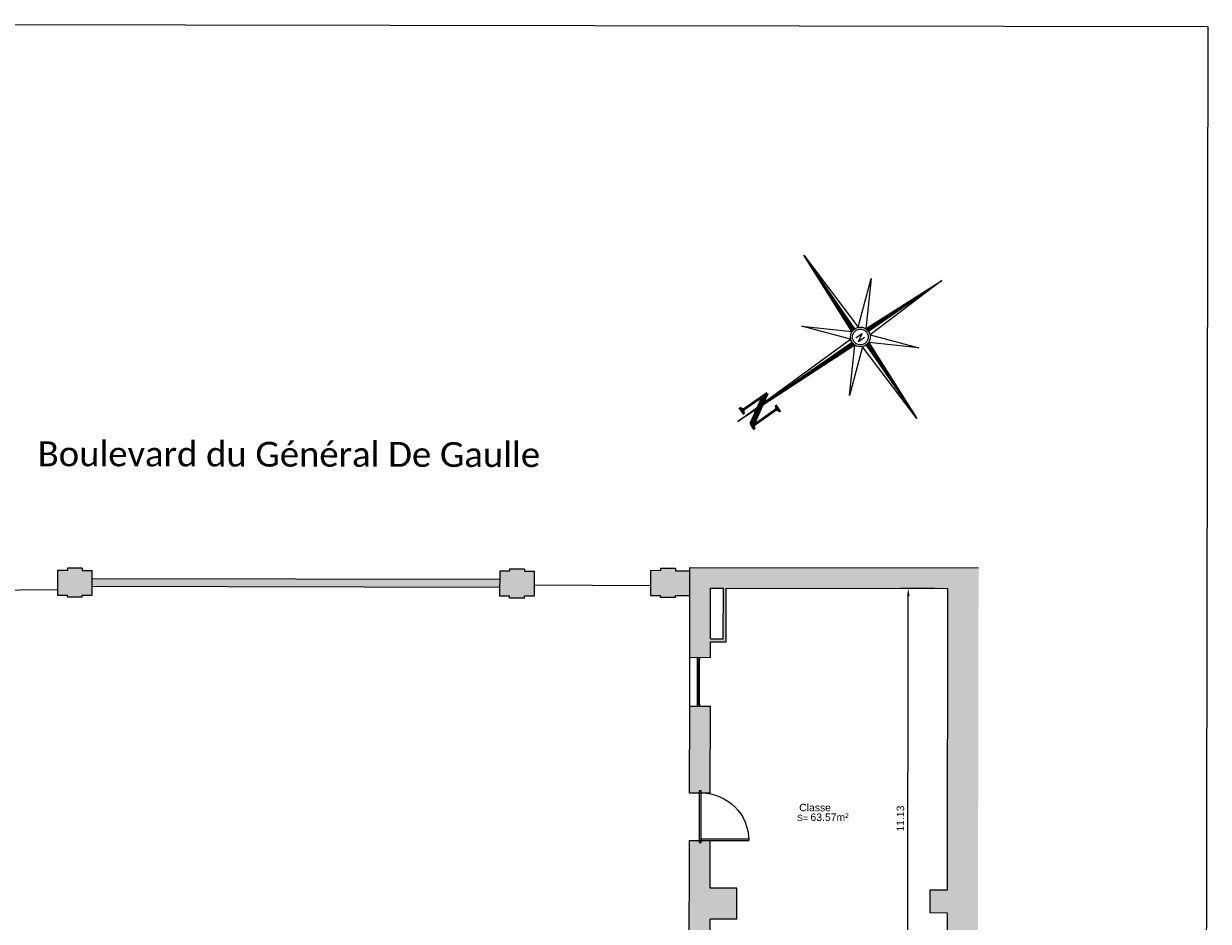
# Model space of a CAD drawing. Header units: metres. Extents: x -40 to 52, y -191 to 168.
# Tile 16 of 32: x -23 to 5, y -77 to -55. Entities that reach past the tile are written whole.
import ezdxf
from ezdxf.enums import TextEntityAlignment as Align

# ---------------------------------------------------------------- set-up
doc = ezdxf.new("R2010")
doc.units = ezdxf.units.M
doc.header["$LTSCALE"] = 2
for name, color, linetype, lineweight in [('_cadre200', 7, 'Continuous', 15), ('Cotation', 8, 'Continuous', 13), ('Etiq_Affectation', 7, 'Continuous', 18), ('Etiq_Surface', 7, 'Continuous', 18), ('Etiquette', 6, 'Continuous', 18), ('Hachures', 8, 'Continuous', 9), ('Menuiserie', 1, 'Continuous', 18), ('Menuiserie_cps', 7, 'Continuous', 18), ('MU_mur', 7, 'Continuous', 13), ('Mur_coupe', 7, 'Continuous', 18), ('Mur_vu', 8, 'Continuous', 18), ('Texte', 7, 'Continuous', 15)]:
    doc.layers.add(name, color=color, linetype=linetype, lineweight=lineweight)
for name, color, linetype, lineweight, plot in [('Etiq_Mesure_ou_non', 6, 'Continuous', 18, False), ('Etiq_Num_appart', 6, 'Continuous', 18, False), ('Etiq_Num_lot', 6, 'Continuous', 18, False), ('Etiq_Typologie', 6, 'Continuous', 18, False), ('Menuiserie_seuil', 8, 'Continuous', 18, False)]:
    doc.layers.add(name, color=color, linetype=linetype, lineweight=lineweight, plot=plot)
doc.layers.add('Ferronneries', color=34, linetype='Continuous')
doc.styles.add('Legend', font='calibri.ttf')
doc.styles.add('ROMAND', font='romand', dxfattribs={"height": 6})
doc.styles.add('ROMANT', font='romant', dxfattribs={"width": 1.5, "oblique": 13.5, "height": 2})
doc.styles.get("Standard").update_dxf_attribs({"font": 'arial.ttf'})
doc.dimstyles.get("Standard").update_dxf_attribs({"dimtxt": 0.18, "dimasz": 0.18, "dimexe": 0.18, "dimexo": 0.0625, "dimgap": 0.09, "dimtad": 1, "dimzin": 0, "dimdsep": 46, "dimtxsty": 'Standard', "dimcen": 0.09, "dimadec": 0, "dimazin": 0, "dimtfac": 1, "dimtdec": 4, "dimtofl": 0, "dimtmove": 0, "dimatfit": 3, "dimfxl": 0, "dimtolj": 1, "dimtzin": 0, "dimarcsym": 0})

# ---------------------------------------------------------------- blocks, each defined once
blk = doc.blocks.new('Porte_Simple_Droite_115')
at = {"layer": 'Menuiserie_cps', "color": 1, "lineweight": 9}
for points in [[(0, 0), (0, 1.15)], [(0.03, 1.15), (0.03, 0), (0, 0)]]:
    blk.add_lwpolyline(points, dxfattribs=at)
at = {"layer": 'Menuiserie_cps', "lineweight": 9}
blk.add_arc((0, 0), 1.15, 0, 90, dxfattribs=at)
at = {"layer": 'Menuiserie_seuil'}
blk.add_lwpolyline([(-0.05, 0), (1.2, 0), (1.2, -0.05), (-0.05, -0.05)], close=True, dxfattribs=at)
blk = doc.blocks.new('Fenetre_118')
blk.add_lwpolyline([(0.05, 0.05), (0.05, 0), (0, 0), (0, 0.05), (1.18, 0.05), (1.18, 0), (1.13, 0), (1.13, 0.05), (1.13, 0.025), (0.05, 0.025), (0.05, 0), (1.13, 0)])
blk = doc.blocks.new('*X2')
at = {"color": 0}
for p, q in [((5.658, 3.059), (5.659, 3.061)), ((5.659, 3.042), (5.676, 3.06)), ((5.66, 3.026), (5.693, 3.059)), ((5.661, 3.009), (5.71, 3.059)), ((5.669, 3), (5.727, 3.058)), ((5.687, 3), (5.744, 3.057)), ((5.705, 3), (5.761, 3.056)), ((5.722, 3), (5.778, 3.056)), ((5.74, 3), (5.795, 3.055)), ((5.758, 3), (5.812, 3.054)), ((5.775, 3), (5.829, 3.054)), ((5.793, 3), (5.846, 3.053)), ((5.811, 3), (5.863, 3.052)), ((5.828, 3), (5.88, 3.051)), ((5.846, 3), (5.897, 3.051)), ((5.864, 3), (5.914, 3.05)), ((5.881, 3), (5.931, 3.049)), ((5.899, 3), (5.948, 3.049)), ((5.917, 3), (5.965, 3.048)), ((5.934, 3), (5.982, 3.047)), ((5.952, 3), (5.999, 3.046)), ((5.97, 3), (6.016, 3.046)), ((5.988, 3), (6.033, 3.045)), ((6.005, 3), (6.049, 3.044)), ((6.023, 3), (6.066, 3.044)), ((6.041, 3), (6.083, 3.043)), ((6.058, 3), (6.1, 3.042)), ((6.076, 3), (6.117, 3.041)), ((6.094, 3), (6.134, 3.041)), ((6.111, 3), (6.151, 3.04)), ((6.129, 3), (6.168, 3.039)), ((6.147, 3), (6.185, 3.039)), ((6.164, 3), (6.202, 3.038)), ((6.182, 3), (6.219, 3.037)), ((6.2, 3), (6.236, 3.036)), ((6.217, 3), (6.253, 3.036)), ((6.235, 3), (6.27, 3.035)), ((6.253, 3), (6.287, 3.034)), ((6.27, 3), (6.304, 3.034)), ((6.288, 3), (6.321, 3.033)), ((6.306, 3), (6.338, 3.032)), ((6.323, 3), (6.355, 3.031)), ((6.341, 3), (6.372, 3.031)), ((6.359, 3), (6.389, 3.03)), ((6.376, 3), (6.406, 3.029)), ((6.394, 3), (6.423, 3.029)), ((6.412, 3), (6.44, 3.028)), ((6.429, 3), (6.457, 3.027)), ((6.447, 3), (6.474, 3.026)), ((6.465, 3), (6.491, 3.026)), ((6.483, 3), (6.507, 3.025)), ((6.5, 3), (6.524, 3.024)), ((6.518, 3), (6.541, 3.024)), ((6.536, 3), (6.558, 3.023)), ((6.553, 3), (6.575, 3.022)), ((6.571, 3), (6.592, 3.021)), ((6.589, 3), (6.609, 3.021)), ((6.606, 3), (6.626, 3.02)), ((6.624, 3), (6.643, 3.019)), ((6.642, 3), (6.66, 3.019)), ((6.659, 3), (6.677, 3.018)), ((6.677, 3), (6.694, 3.017)), ((6.695, 3), (6.711, 3.016)), ((6.712, 3), (6.728, 3.016)), ((6.73, 3), (6.745, 3.015)), ((6.748, 3), (6.762, 3.014)), ((6.765, 3), (6.779, 3.014)), ((6.783, 3), (6.796, 3.013)), ((6.801, 3), (6.813, 3.012)), ((6.818, 3), (6.83, 3.011)), ((6.836, 3), (6.847, 3.011)), ((6.854, 3), (6.864, 3.01)), ((6.871, 3), (6.881, 3.009)), ((6.889, 3), (6.898, 3.009)), ((6.907, 3), (6.915, 3.008)), ((6.924, 3), (6.932, 3.007)), ((6.942, 3), (6.949, 3.006)), ((6.96, 3), (6.965, 3.006)), ((6.977, 3), (6.982, 3.005)), ((6.995, 3), (6.999, 3.004)), ((7.013, 3), (7.016, 3.004)), ((7.031, 3), (7.033, 3.003)), ((7.048, 3), (7.05, 3.002)), ((7.066, 3), (7.067, 3.001)), ((7.084, 3), (7.084, 3.001))]:
    blk.add_line(p, q, dxfattribs=at)
blk = doc.blocks.new('*X3')
at = {"color": 0}
for p, q in [((5.5, 2.795), (5.555, 2.85)), ((5.5, 2.813), (5.536, 2.849)), ((5.5, 2.831), (5.516, 2.847)), ((5.5, 2.778), (5.561, 2.838)), ((5.5, 2.76), (5.56, 2.82)), ((5.5, 2.742), (5.559, 2.801)), ((5.5, 2.725), (5.558, 2.783)), ((5.5, 2.707), (5.558, 2.764)), ((5.5, 2.689), (5.557, 2.746)), ((5.5, 2.672), (5.556, 2.728)), ((5.5, 2.654), (5.555, 2.709)), ((5.5, 2.636), (5.554, 2.691)), ((5.5, 2.619), (5.554, 2.672)), ((5.5, 2.601), (5.553, 2.654)), ((5.5, 2.583), (5.552, 2.635)), ((5.5, 2.566), (5.551, 2.617)), ((5.5, 2.548), (5.551, 2.598)), ((5.5, 2.53), (5.55, 2.58)), ((5.5, 2.512), (5.549, 2.561)), ((5.5, 2.495), (5.548, 2.543)), ((5.5, 2.477), (5.547, 2.525)), ((5.5, 2.459), (5.547, 2.506)), ((5.5, 2.442), (5.546, 2.488)), ((5.5, 2.424), (5.545, 2.469)), ((5.5, 2.406), (5.544, 2.451)), ((5.5, 2.389), (5.544, 2.432)), ((5.5, 2.371), (5.543, 2.414)), ((5.5, 2.353), (5.542, 2.395)), ((5.5, 2.336), (5.541, 2.377)), ((5.5, 2.318), (5.54, 2.358)), ((5.5, 2.3), (5.54, 2.34)), ((5.5, 2.283), (5.539, 2.321)), ((5.5, 2.265), (5.538, 2.303)), ((5.5, 2.247), (5.537, 2.285)), ((5.5, 2.23), (5.537, 2.266)), ((5.5, 2.212), (5.536, 2.248)), ((5.5, 2.194), (5.535, 2.229)), ((5.5, 2.177), (5.534, 2.211)), ((5.5, 2.159), (5.533, 2.192)), ((5.5, 2.141), (5.533, 2.174)), ((5.5, 2.124), (5.532, 2.155)), ((5.5, 2.106), (5.531, 2.137)), ((5.5, 2.088), (5.53, 2.118)), ((5.5, 2.071), (5.53, 2.1)), ((5.5, 2.053), (5.529, 2.082)), ((5.5, 2.035), (5.528, 2.063)), ((5.5, 2.017), (5.527, 2.045)), ((5.5, 2), (5.526, 2.026)), ((5.5, 1.982), (5.526, 2.008)), ((5.5, 1.964), (5.525, 1.989)), ((5.5, 1.947), (5.524, 1.971)), ((5.5, 1.929), (5.523, 1.952)), ((5.5, 1.911), (5.523, 1.934)), ((5.5, 1.894), (5.522, 1.915)), ((5.5, 1.876), (5.521, 1.897)), ((5.5, 1.858), (5.52, 1.879)), ((5.5, 1.841), (5.519, 1.86)), ((5.5, 1.823), (5.519, 1.842)), ((5.5, 1.805), (5.518, 1.823)), ((5.5, 1.788), (5.517, 1.805)), ((5.5, 1.77), (5.516, 1.786)), ((5.5, 1.752), (5.516, 1.768)), ((5.5, 1.735), (5.515, 1.749)), ((5.5, 1.717), (5.514, 1.731)), ((5.5, 1.699), (5.513, 1.712)), ((5.5, 1.682), (5.512, 1.694)), ((5.5, 1.664), (5.512, 1.676)), ((5.5, 1.646), (5.511, 1.657)), ((5.5, 1.629), (5.51, 1.639)), ((5.5, 1.611), (5.509, 1.62)), ((5.5, 1.593), (5.509, 1.602)), ((5.5, 1.576), (5.508, 1.583)), ((5.5, 1.558), (5.507, 1.565)), ((5.5, 1.54), (5.506, 1.546)), ((5.5, 1.523), (5.505, 1.528)), ((5.5, 1.505), (5.505, 1.509)), ((5.5, 1.487), (5.504, 1.491)), ((5.5, 1.469), (5.503, 1.473)), ((5.5, 1.452), (5.502, 1.454)), ((5.5, 1.434), (5.502, 1.436)), ((5.5, 1.416), (5.501, 1.417))]:
    blk.add_line(p, q, dxfattribs=at)
blk = doc.blocks.new('*X4')
at = {"color": 0}
for p, q in [((3.901, 3), (3.902, 3)), ((3.918, 2.999), (3.919, 3)), ((3.935, 2.999), (3.937, 3)), ((3.952, 2.998), (3.955, 3)), ((3.969, 2.997), (3.972, 3)), ((3.986, 2.996), (3.99, 3)), ((4.003, 2.996), (4.008, 3)), ((4.02, 2.995), (4.025, 3)), ((4.037, 2.994), (4.043, 3)), ((4.054, 2.994), (4.061, 3)), ((4.071, 2.993), (4.078, 3)), ((4.088, 2.992), (4.096, 3)), ((4.105, 2.991), (4.114, 3)), ((4.122, 2.991), (4.131, 3)), ((4.139, 2.99), (4.149, 3)), ((4.156, 2.989), (4.167, 3)), ((4.173, 2.988), (4.184, 3)), ((4.19, 2.988), (4.202, 3)), ((4.207, 2.987), (4.22, 3)), ((4.224, 2.986), (4.237, 3)), ((4.241, 2.986), (4.255, 3)), ((4.258, 2.985), (4.273, 3)), ((4.275, 2.984), (4.29, 3)), ((4.292, 2.983), (4.308, 3)), ((4.309, 2.983), (4.326, 3)), ((4.326, 2.982), (4.344, 3)), ((4.343, 2.981), (4.361, 3)), ((4.359, 2.981), (4.379, 3)), ((4.376, 2.98), (4.397, 3)), ((4.393, 2.979), (4.414, 3)), ((4.41, 2.978), (4.432, 3)), ((4.427, 2.978), (4.45, 3)), ((4.444, 2.977), (4.467, 3)), ((4.461, 2.976), (4.485, 3)), ((4.478, 2.976), (4.503, 3)), ((4.495, 2.975), (4.52, 3)), ((4.512, 2.974), (4.538, 3)), ((4.529, 2.973), (4.556, 3)), ((4.546, 2.973), (4.573, 3)), ((4.563, 2.972), (4.591, 3)), ((4.58, 2.971), (4.609, 3)), ((4.597, 2.971), (4.626, 3)), ((4.614, 2.97), (4.644, 3)), ((4.631, 2.969), (4.662, 3)), ((4.648, 2.968), (4.679, 3)), ((4.665, 2.968), (4.697, 3)), ((4.682, 2.967), (4.715, 3)), ((4.699, 2.966), (4.732, 3)), ((4.716, 2.966), (4.75, 3)), ((4.733, 2.965), (4.768, 3)), ((4.75, 2.964), (4.785, 3)), ((4.767, 2.963), (4.803, 3)), ((4.784, 2.963), (4.821, 3)), ((4.801, 2.962), (4.838, 3)), ((4.817, 2.961), (4.856, 3)), ((4.834, 2.961), (4.874, 3)), ((4.851, 2.96), (4.892, 3)), ((4.868, 2.959), (4.909, 3)), ((4.885, 2.958), (4.927, 3)), ((4.902, 2.958), (4.945, 3)), ((4.919, 2.957), (4.962, 3)), ((4.936, 2.956), (4.98, 3)), ((4.953, 2.956), (4.998, 3)), ((4.97, 2.955), (5.015, 3)), ((4.987, 2.954), (5.033, 3)), ((5.004, 2.953), (5.051, 3)), ((5.021, 2.953), (5.068, 3)), ((5.038, 2.952), (5.086, 3)), ((5.055, 2.951), (5.104, 3)), ((5.072, 2.951), (5.121, 3)), ((5.089, 2.95), (5.139, 3)), ((5.106, 2.949), (5.157, 3)), ((5.123, 2.948), (5.174, 3)), ((5.14, 2.948), (5.192, 3)), ((5.157, 2.947), (5.21, 3)), ((5.174, 2.946), (5.227, 3)), ((5.191, 2.946), (5.245, 3)), ((5.208, 2.945), (5.263, 3)), ((5.225, 2.944), (5.28, 3)), ((5.242, 2.943), (5.298, 3)), ((5.259, 2.943), (5.316, 3)), ((5.275, 2.942), (5.333, 3)), ((5.292, 2.941), (5.343, 2.992)), ((5.309, 2.941), (5.344, 2.975)), ((5.326, 2.94), (5.345, 2.958)), ((5.343, 2.939), (5.346, 2.941))]:
    blk.add_line(p, q, dxfattribs=at)
blk = doc.blocks.new('*X5')
at = {"color": 0}
for p, q in [((5.499, 5.376), (5.5, 5.376)), ((5.499, 5.357), (5.5, 5.359)), ((5.5, 5.394), (5.5, 5.394)), ((5.493, 5.158), (5.5, 5.164)), ((5.494, 5.194), (5.5, 5.199)), ((5.494, 5.176), (5.5, 5.182)), ((5.495, 5.23), (5.5, 5.235)), ((5.495, 5.212), (5.5, 5.217)), ((5.496, 5.267), (5.5, 5.27)), ((5.496, 5.248), (5.5, 5.253)), ((5.497, 5.303), (5.5, 5.306)), ((5.497, 5.285), (5.5, 5.288)), ((5.498, 5.339), (5.5, 5.341)), ((5.498, 5.321), (5.5, 5.323)), ((5.488, 4.976), (5.5, 4.987)), ((5.488, 4.958), (5.5, 4.97)), ((5.489, 5.012), (5.5, 5.023)), ((5.489, 4.994), (5.5, 5.005)), ((5.49, 5.049), (5.5, 5.058)), ((5.49, 5.03), (5.5, 5.04)), ((5.491, 5.085), (5.5, 5.093)), ((5.491, 5.067), (5.5, 5.076)), ((5.492, 5.121), (5.5, 5.129)), ((5.492, 5.103), (5.5, 5.111)), ((5.493, 5.139), (5.5, 5.146)), ((5.483, 4.776), (5.5, 4.793)), ((5.484, 4.812), (5.5, 4.828)), ((5.484, 4.794), (5.5, 4.811)), ((5.485, 4.849), (5.5, 4.864)), ((5.485, 4.83), (5.5, 4.846)), ((5.486, 4.903), (5.5, 4.917)), ((5.486, 4.885), (5.5, 4.899)), ((5.486, 4.867), (5.5, 4.881)), ((5.487, 4.939), (5.5, 4.952)), ((5.487, 4.921), (5.5, 4.934)), ((5.478, 4.594), (5.5, 4.616)), ((5.478, 4.576), (5.5, 4.598)), ((5.479, 4.631), (5.5, 4.651)), ((5.479, 4.612), (5.5, 4.634)), ((5.48, 4.667), (5.5, 4.687)), ((5.48, 4.649), (5.5, 4.669)), ((5.481, 4.703), (5.5, 4.722)), ((5.481, 4.685), (5.5, 4.705)), ((5.482, 4.74), (5.5, 4.758)), ((5.482, 4.721), (5.5, 4.74)), ((5.483, 4.758), (5.5, 4.775)), ((5.472, 4.376), (5.5, 4.404)), ((5.473, 4.413), (5.5, 4.439)), ((5.473, 4.394), (5.5, 4.422)), ((5.474, 4.449), (5.5, 4.475)), ((5.474, 4.431), (5.5, 4.457)), ((5.475, 4.485), (5.5, 4.51)), ((5.475, 4.467), (5.5, 4.492)), ((5.476, 4.522), (5.5, 4.545)), ((5.476, 4.503), (5.5, 4.528)), ((5.477, 4.558), (5.5, 4.581)), ((5.477, 4.54), (5.5, 4.563)), ((5.467, 4.194), (5.5, 4.227)), ((5.467, 4.176), (5.5, 4.21)), ((5.468, 4.231), (5.5, 4.263)), ((5.468, 4.213), (5.5, 4.245)), ((5.469, 4.267), (5.5, 4.298)), ((5.469, 4.249), (5.5, 4.28)), ((5.47, 4.303), (5.5, 4.333)), ((5.47, 4.285), (5.5, 4.316)), ((5.471, 4.34), (5.5, 4.369)), ((5.471, 4.322), (5.5, 4.351)), ((5.472, 4.358), (5.5, 4.386)), ((5.461, 3.976), (5.5, 4.015)), ((5.462, 4.013), (5.5, 4.05)), ((5.462, 3.995), (5.5, 4.033)), ((5.463, 4.049), (5.5, 4.086)), ((5.463, 4.031), (5.5, 4.068)), ((5.464, 4.085), (5.5, 4.121)), ((5.464, 4.067), (5.5, 4.103)), ((5.465, 4.122), (5.5, 4.156)), ((5.465, 4.104), (5.5, 4.139)), ((5.466, 4.158), (5.5, 4.192)), ((5.466, 4.14), (5.5, 4.174)), ((5.456, 3.795), (5.5, 3.838)), ((5.457, 3.831), (5.5, 3.874)), ((5.457, 3.813), (5.5, 3.856)), ((5.458, 3.867), (5.5, 3.909)), ((5.458, 3.849), (5.5, 3.891)), ((5.459, 3.904), (5.5, 3.944)), ((5.459, 3.886), (5.5, 3.927)), ((5.46, 3.94), (5.5, 3.98)), ((5.46, 3.922), (5.5, 3.962)), ((5.461, 3.958), (5.5, 3.997)), ((5.451, 3.613), (5.5, 3.662)), ((5.451, 3.595), (5.5, 3.644)), ((5.452, 3.649), (5.5, 3.697)), ((5.452, 3.631), (5.5, 3.679)), ((5.453, 3.686), (5.5, 3.732)), ((5.453, 3.667), (5.5, 3.715)), ((5.454, 3.722), (5.5, 3.768)), ((5.454, 3.704), (5.5, 3.75)), ((5.455, 3.758), (5.5, 3.803)), ((5.455, 3.74), (5.5, 3.785)), ((5.456, 3.777), (5.5, 3.821)), ((5.446, 3.413), (5.5, 3.467)), ((5.446, 3.395), (5.5, 3.449)), ((5.447, 3.468), (5.5, 3.52)), ((5.447, 3.449), (5.5, 3.502)), ((5.447, 3.431), (5.5, 3.485)), ((5.448, 3.504), (5.5, 3.555)), ((5.448, 3.486), (5.5, 3.538)), ((5.449, 3.54), (5.5, 3.591)), ((5.449, 3.522), (5.5, 3.573)), ((5.45, 3.577), (5.5, 3.626)), ((5.45, 3.558), (5.5, 3.608)), ((5.44, 3.195), (5.5, 3.255)), ((5.441, 3.231), (5.5, 3.29)), ((5.441, 3.213), (5.5, 3.273)), ((5.442, 3.268), (5.5, 3.326)), ((5.442, 3.25), (5.5, 3.308)), ((5.443, 3.304), (5.5, 3.361)), ((5.443, 3.286), (5.5, 3.343)), ((5.444, 3.34), (5.5, 3.396)), ((5.444, 3.322), (5.5, 3.379)), ((5.445, 3.377), (5.5, 3.432)), ((5.445, 3.359), (5.5, 3.414)), ((5.439, 3.159), (5.5, 3.22)), ((5.44, 3.177), (5.5, 3.237)), ((5.458, 3.16), (5.5, 3.202)), ((5.476, 3.16), (5.5, 3.184)), ((5.494, 3.16), (5.5, 3.167))]:
    blk.add_line(p, q, dxfattribs=at)
blk = doc.blocks.new('ROSEVENT')
for p, q in [((-0.078, 0.142), (-0.017, 2.394)), ((-0.017, 0.154), (-0.017, 2.394)), ((-0.017, 2.394), (0.044, 0.142)), ((-0.696, 0.673), (-0.078, 0.142)), ((-0.165, 0.056), (-0.696, 0.673)), ((0.044, 0.142), (0.662, 0.673)), ((0.662, 0.673), (0.131, 0.056)), ((-1.617, -0.006), (-0.165, 0.056)), ((-0.077, 0.155), (-0.014, 0.155)), ((0.131, 0.056), (1.583, -0.006)), ((0.144, -0.003), (0.141, 0.057)), ((-0.177, -0.006), (-1.617, -0.006)), ((-0.165, -0.067), (-1.617, -0.006)), ((-0.696, -0.684), (-0.165, -0.067)), ((-0.078, -0.153), (-0.696, -0.684)), ((-0.175, -0.003), (-0.171, -0.066)), ((-0.017, -1.606), (-0.078, -0.153)), ((0.044, -0.153), (-0.017, -1.606)), ((-0.017, -0.16), (0.049, -0.154)), ((-0.017, -0.166), (-0.017, -1.606)), ((0.662, -0.684), (0.044, -0.153)), ((1.583, -0.006), (0.131, -0.067)), ((0.131, -0.067), (0.662, -0.684)), ((0.143, -0.006), (1.583, -0.006))]:
    blk.add_line(p, q)
for radius in [0.159, 0.127]:
    blk.add_circle((-0.017, -0.006), radius)
for name in ['*X5', '*X2', '*X4', '*X3']:
    blk.add_blockref(name, (-5.517, -3.006))
for height, style, p in [(0.5, 'ROMANT', (-0.317, 1.744)), (0.122, 'ROMAND', (-0.08, -0.061))]:
    blk.add_text('N', height=height, dxfattribs=dict(style=style)).set_placement(p)
blk = doc.blocks.new('FLNORD')
at = {"xscale": 4, "yscale": 4, "zscale": 4, "rotation": 359.9999991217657}
blk.add_blockref('ROSEVENT', (-0.928, -0.174), dxfattribs=at)
blk = doc.blocks.new('Etiquette_Copro')
at = {"layer": 'Etiq_Affectation'}
blk.add_attdef('AFFECTATION', text='', height=0.16, rotation=360, dxfattribs=at).set_placement((0, 0), align=Align.CENTER)
at = {"layer": 'Etiq_Mesure_ou_non'}
blk.add_attdef('MESURE', text='', height=0.16, rotation=360, dxfattribs=at).set_placement((0, 0.686), align=Align.CENTER)
at = {"layer": 'Etiq_Num_appart'}
blk.add_attdef('NUMERO_APPARTEMENT', text='', height=0.16, rotation=360, dxfattribs=at).set_placement((0.003, -0.455), align=Align.CENTER)
at = {"layer": 'Etiq_Num_lot', "width": 0.7}
blk.add_attdef('NUMERO_LOT', text='', height=0.4, rotation=360, dxfattribs=at).set_placement((0, 0.227), align=Align.CENTER)
at = {"layer": 'Etiq_Surface'}
blk.add_text('S=', height=0.15, rotation=360, dxfattribs=at).set_placement((-0.435, -0.237))
blk.add_attdef('SURFACE', text='', height=0.15, rotation=360, dxfattribs=at).set_placement((-0.112, -0.287), align=Align.BOTTOM_LEFT)
at = {"layer": 'Etiq_Typologie'}
blk.add_attdef('TYPOLOGIE', text='', height=0.16, rotation=360, dxfattribs=at).set_placement((0.003, -0.855), align=Align.CENTER)
blk = doc.blocks.new('*D136')
at = {"layer": 'Cotation', "color": 0, "linetype": 'ByBlock', "lineweight": -2, "transparency": 16777216}
for p, q in [((-1.447, -69.124), (-2.268, -69.123)), ((-2.106, -80.073), (-2.088, -69.303)), ((-1.466, -80.254), (-2.287, -80.253))]:
    blk.add_line(p, q, dxfattribs=at)
at = {"layer": 'Cotation', "color": 0, "transparency": 16777216}
for points in [[(-2.118, -69.303), (-2.058, -69.303), (-2.088, -69.123)], [(-2.136, -80.073), (-2.076, -80.073), (-2.107, -80.253)]]:
    blk.add_solid(points, dxfattribs=at)
at = {"layer": 'Defpoints', "color": 0, "transparency": 16777216}
for p in [(-2.088, -69.123), (-1.385, -69.124), (-1.404, -80.254)]:
    blk.add_point(p, dxfattribs=at)
at = {"layer": 'Cotation', "color": 11, "transparency": 16777216, "insert": (-2.277, -74.688), "char_height": 0.18, "attachment_point": 5, "rotation": 89.9026}
blk.add_mtext('\\A1;11.13', dxfattribs=at)

msp = doc.modelspace()

# ---------------------------------------------------------------- hatches: boundary and pattern name
at = {"layer": 'Hachures'}
h = msp.add_hatch(color=256, dxfattribs=at)
h.dxf.hatch_style = 1
h.paths.add_polyline_path([(-21.832, -68.685), (-22.072, -68.684), (-22.072, -68.634), (-22.432, -68.633), (-22.432, -68.683), (-22.672, -68.683), (-22.673, -69.283), (-22.433, -69.283), (-22.433, -69.333), (-22.073, -69.334), (-22.073, -69.284), (-21.833, -69.285)])
h = msp.add_hatch(color=256, dxfattribs=at)
h.dxf.hatch_style = 1
h.paths.add_polyline_path([(-11.133, -68.703), (-11.373, -68.702), (-11.373, -68.652), (-11.733, -68.652), (-11.733, -68.702), (-11.973, -68.701), (-11.974, -69.301), (-11.734, -69.302), (-11.735, -69.352), (-11.375, -69.352), (-11.374, -69.302), (-11.134, -69.303)])
h = msp.add_hatch(color=256, dxfattribs=at)
h.dxf.hatch_style = 1
h.paths.add_polyline_path([(-7.37, -68.692), (-7.723, -68.691), (-7.723, -68.641), (-8.083, -68.641), (-8.083, -68.691), (-8.323, -68.69), (-8.324, -69.29), (-8.084, -69.291), (-8.084, -69.341), (-7.724, -69.341), (-7.724, -69.291), (-7.371, -69.292)])
h = msp.add_hatch(color=256, dxfattribs=at)
h.dxf.hatch_style = 1
h.paths.add_polyline_path([(-0.388, -68.626), (-7.37, -68.614), (-7.373, -70.787), (-6.873, -70.788), (-6.873, -70.412), (-6.494, -70.412), (-6.492, -69.116), (-1.128, -69.125), (-1.141, -76.413), (-1.561, -76.412), (-1.562, -76.972), (-1.142, -76.973), (-1.147, -80.255), (-6.889, -80.245), (-6.888, -79.347), (-7.388, -79.346), (-7.393, -82.034), (-6.893, -82.035), (-6.89, -80.825), (-1.148, -80.835), (-1.154, -84.18), (-2.973, -84.177), (-2.974, -84.577), (-1.155, -84.58), (-1.163, -89.33), (-3.912, -89.326), (-3.912, -89.396), (-3.864, -89.396), (-3.865, -90.256), (-4.049, -90.256), (-4.05, -90.606), (-3.981, -90.606), (-3.981, -90.967), (-3.911, -90.967), (-3.911, -90.606), (-2.898, -90.608), (-2.897, -90.349), (-2.863, -90.349), (-2.861, -89.477), (-1.065, -89.48), (-1.067, -90.261), (-2.013, -90.259), (-2.013, -90.35), (-1.983, -90.35), (-1.983, -90.61), (-1.896, -90.61), (-1.897, -90.99), (-1.827, -90.99), (-1.826, -90.61), (-0.978, -90.611), (-0.98, -91.814), (-4.023, -91.808), (-4.023, -91.878), (-1.921, -91.882), (-1.921, -91.985), (-1.821, -91.986), (-1.821, -91.882), (-0.98, -91.884), (-0.983, -93.328), (-1.823, -93.326), (-1.822, -92.785), (-1.922, -92.785), (-1.923, -93.326), (-3.626, -93.323), (-3.625, -92.863), (-3.695, -92.862), (-3.696, -93.323), (-4.898, -93.321), (-4.895, -91.807), (-4.965, -91.807), (-4.968, -93.321), (-5.083, -93.321), (-5.083, -93.504), (-4.968, -93.504), (-4.969, -93.704), (-4.754, -93.704), (-4.754, -93.621), (-0.93, -93.628), (-0.933, -95.039), (-1.456, -95.038), (-1.456, -95.188), (-0.816, -95.189), (-0.818, -96.009), (-1.457, -96.008), (-1.458, -96.158), (-0.934, -96.159), (-0.937, -97.659), (-1.803, -97.658), (-1.803, -98.028), (-0.938, -98.029), (-0.944, -101.911), (-0.444, -101.912)])
h.paths.add_polyline_path([(-6.562, -69.115), (-6.564, -70.342), (-6.873, -70.342), (-6.871, -69.115)], flags=16)
h = msp.add_hatch(color=256, dxfattribs=at)
h.dxf.hatch_style = 1
h.paths.add_polyline_path([(-11.974, -68.896), (-21.832, -68.879), (-21.832, -69.069), (-11.974, -69.086)])
h = msp.add_hatch(color=256, dxfattribs=at)
h.dxf.hatch_style = 1
h.paths.add_polyline_path([(-6.875, -71.968), (-7.375, -71.967), (-7.379, -74.067), (-6.879, -74.068)])
h = msp.add_hatch(color=256, dxfattribs=at)
h.dxf.hatch_style = 1
h.paths.add_polyline_path([(-6.238, -76.372), (-6.883, -76.371), (-6.881, -75.218), (-7.381, -75.217), (-7.386, -78.166), (-6.886, -78.167), (-6.884, -77.124), (-6.24, -77.125)])

# ---------------------------------------------------------------- linework, layer by layer
at = {"layer": 'Ferronneries', "flags": 128}
for points in [[(-8.324, -69.055), (-11.134, -69.041)], [(-25.403, -69.169), (-22.672, -69.147)]]:
    msp.add_lwpolyline(points, dxfattribs=at)
at = {"layer": 'Menuiserie'}
msp.add_lwpolyline([(-39.487, -118.459), (5.063, -118.534), (5.17, -55.535), (-39.38, -55.459)], close=True, dxfattribs=at)
at = {"layer": 'MU_mur', "flags": 128}
for points in [[(-21.832, -68.879), (-11.975, -68.896)], [(-21.832, -69.069), (-11.974, -69.086)]]:
    msp.add_lwpolyline(points, dxfattribs=at)
at = {"layer": 'Mur_coupe', "flags": 128}
for points in [[(-22.672, -68.683), (-22.673, -69.283), (-22.433, -69.283)], [(-22.432, -68.683), (-22.672, -68.683)], [(-22.072, -68.634), (-22.432, -68.633), (-22.432, -68.683)], [(-22.072, -68.634), (-22.072, -68.684)], [(-22.072, -68.684), (-21.832, -68.685)], [(-21.833, -69.285), (-21.832, -68.685)], [(-11.973, -68.701), (-11.974, -69.301), (-11.734, -69.302)], [(-11.733, -68.702), (-11.973, -68.701)], [(-11.373, -68.652), (-11.733, -68.652), (-11.733, -68.702)], [(-11.373, -68.652), (-11.373, -68.702)], [(-11.373, -68.702), (-11.133, -68.703)], [(-11.134, -69.303), (-11.133, -68.703)], [(-8.323, -68.69), (-8.324, -69.29), (-8.084, -69.291)], [(-8.083, -68.691), (-8.323, -68.69)], [(-7.723, -68.641), (-8.083, -68.641), (-8.083, -68.691)], [(-7.723, -68.641), (-7.723, -68.691)], [(-7.723, -68.691), (-7.37, -68.692)], [(-7.373, -70.787), (-7.37, -68.614)], [(-7.37, -68.614), (-0.388, -68.626)], [(-22.073, -69.334), (-22.433, -69.333), (-22.433, -69.283)], [(-22.073, -69.284), (-21.833, -69.285)], [(-22.073, -69.334), (-22.073, -69.284)], [(-11.375, -69.352), (-11.735, -69.352), (-11.734, -69.302)], [(-11.375, -69.352), (-11.374, -69.302)], [(-11.374, -69.302), (-11.134, -69.303)], [(-7.724, -69.341), (-8.084, -69.341), (-8.084, -69.291)], [(-7.724, -69.341), (-8.084, -69.341), (-8.084, -69.291)], [(-7.724, -69.291), (-7.371, -69.292)], [(-7.724, -69.341), (-7.724, -69.291)], [(-7.724, -69.291), (-7.371, -69.292)], [(-7.724, -69.341), (-7.724, -69.291)], [(-6.873, -70.342), (-6.564, -70.342), (-6.562, -69.115)], [(-6.873, -70.342), (-6.871, -69.115)], [(-6.873, -70.412), (-6.494, -70.412), (-6.492, -69.116)], [(-6.871, -69.115), (-6.562, -69.115)], [(-6.492, -69.116), (-1.128, -69.125)], [(-1.141, -76.413), (-1.128, -69.125)], [(-6.873, -70.788), (-6.873, -70.412)], [(-7.373, -70.787), (-6.873, -70.788)], [(-7.379, -74.067), (-7.375, -71.967)], [(-7.375, -71.967), (-6.875, -71.968)], [(-6.879, -74.068), (-6.875, -71.968)], [(-7.379, -74.067), (-6.879, -74.068)], [(-7.386, -78.166), (-7.381, -75.217)], [(-7.381, -75.217), (-6.881, -75.218)], [(-6.883, -76.371), (-6.881, -75.218)], [(-6.238, -76.372), (-6.883, -76.371)], [(-6.24, -77.125), (-6.238, -76.372)], [(-1.142, -76.973), (-1.562, -76.972), (-1.561, -76.412), (-1.141, -76.413)], [(-1.147, -80.255), (-1.142, -76.973)], [(-6.886, -78.167), (-6.884, -77.124)], [(-6.24, -77.125), (-6.884, -77.124)]]:
    msp.add_lwpolyline(points, dxfattribs=at)
at = {"layer": 'Mur_coupe', "color": 5, "flags": 128}
msp.add_lwpolyline([(-7.724, -69.341), (-7.724, -69.291)], dxfattribs=at)
at = {"layer": 'Mur_vu', "flags": 128}
msp.add_lwpolyline([(-7.375, -71.967), (-7.373, -70.787)], dxfattribs=at)

# ---------------------------------------------------------------- block references
at = {"layer": '_cadre200', "xscale": 0.3750000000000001, "yscale": 0.3750000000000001, "zscale": 0.3750000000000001, "rotation": 124.6273599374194}
msp.add_blockref('FLNORD', (-3.521, -62.772), dxfattribs=at)
at = {"layer": 'Etiquette'}
ref = msp.add_blockref('Etiquette_Copro', (-4.343, -74.511), dxfattribs=dict(at, rotation=359.9025560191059))
ref.add_attrib('AFFECTATION', 'Classe', dxfattribs={"layer": 'Etiq_Affectation', "height": 0.18, "rotation": 359.9026}).set_placement((-4.343, -74.511), align=Align.CENTER)
ref.add_attrib('SURFACE', '63.57m²', dxfattribs={"layer": 'Etiq_Surface', "height": 0.18, "rotation": 359.9026}).set_placement((-4.455, -74.798), align=Align.BOTTOM_LEFT)
at = {"layer": 'Menuiserie', "rotation": 89.90255601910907}
msp.add_blockref('Fenetre_118', (-7.139, -71.968), dxfattribs=at)
at = {"layer": 'Menuiserie', "xscale": -1, "rotation": 269.9025560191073}
msp.add_blockref('Porte_Simple_Droite_115', (-7.098, -75.218), dxfattribs=at)

# ---------------------------------------------------------------- texts
at = {"layer": 'Texte', "style": 'Legend'}
msp.add_text('Boulevard du Général De Gaulle', height=0.6, rotation=359.9026, dxfattribs=at).set_placement((-17.072, -65.853, -50.856), align=Align.MIDDLE)

# ---------------------------------------------------------------- dimensions: what is measured, and where the dimension line sits
at = {"layer": 'Cotation'}
dim = msp.add_linear_dim(base=(-2.088, -69.123), p1=(-1.404, -80.254), p2=(-1.385, -69.124), angle=89.9026, dimstyle='Standard', override={"dimpost": '<>', "dimclrt": 11, "dimfxl": 5}, dxfattribs=at)
dim.commit()
dim.dimension.update_dxf_attribs({"geometry": '*D136', "text_midpoint": (-2.277, -74.688)})

doc.saveas('drawing.dxf')
